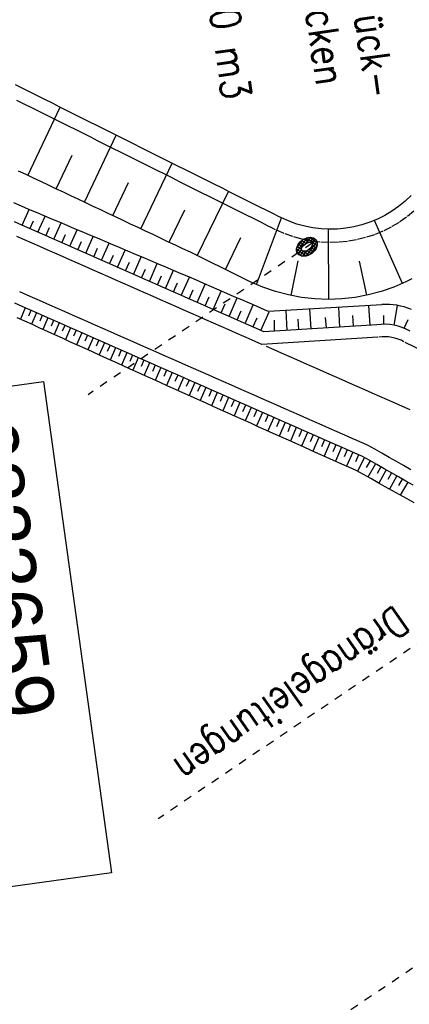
# Model space of a CAD drawing. Extents: x 446457 to 447032, y 444506 to 445688.
# Tile 75 of 83: x 446569 to 446593, y 445509 to 445569. Entities that reach past the tile are written whole.
import ezdxf

# ---------------------------------------------------------------- set-up
doc = ezdxf.new("R2010")
doc.units = 0
doc.header["$LTSCALE"] = 2
doc.header["$MEASUREMENT"] = 0
for name, pattern in [('ACAD_ISO03W100', [0.5, 0.25, -0.25]), ('AUSGEZOGEN', [0]), ('PUNKTX2', [0.5, 0.25, -0.25])]:
    doc.linetypes.add(name, pattern=pattern)
doc.layers.get('0').update_dxf_attribs({"linetype": 'AUSGEZOGEN'})
for name, color, linetype in [('BW-SCHRIFT', 250, 'AUSGEZOGEN'), ('DB-Dränagesystem_neu', 15, 'CONTINUOUS'), ('DB-RRB_41-203', 15, 'CONTINUOUS'), ('DB-vorhandene_Dränagen', 15, 'CONTINUOUS'), ('DB-Wegböschungen', 15, 'CONTINUOUS'), ('DB-Wege', 15, 'CONTINUOUS'), ('FBRTOP', 250, 'AUSGEZOGEN')]:
    doc.layers.add(name, color=color, linetype=linetype)
doc.styles.add('ROMANS', font='romans.shx', dxfattribs={"width": 0.8})
doc.styles.add('UNIR-O', font='unir_o.shx', dxfattribs={"height": 2.5})

# ---------------------------------------------------------------- blocks, each defined once
blk = doc.blocks.new('*X471')
at = {"color": 0, "linetype": 'ByBlock'}
for p, q in [((-692949, -748740), (-692678, -748469)), ((-692948, -748951), (-692725, -748728)), ((-692775, -748874), (-692943, -748706)), ((-692722, -748716), (-692885, -748553)), ((-692677, -748548), (-692785, -748440)), ((-692725, -748728), (-692609, -748611)), ((-692660, -748777), (-692722, -748716)), ((-692678, -748469), (-692647, -748437)), ((-692604, -748621), (-692677, -748548)), ((-692647, -748437), (-692576, -748366)), ((-692631, -748381), (-692639, -748374)), ((-691865, -749148), (-692631, -748381)), ((-692609, -748611), (-692393, -748396)), ((-692562, -748663), (-692604, -748621)), ((-692466, -748681), (-692253, -748468)), ((-691932, -748869), (-692410, -748390)), ((-692346, -748773), (-692136, -748563)), ((-692255, -748894), (-692039, -748678)), ((-692830, -749031), (-692954, -748908)), ((-692906, -749121), (-692838, -749053)), ((-692439, -749635), (-692873, -749200)), ((-692839, -749267), (-692616, -749043)), ((-692838, -749053), (-692661, -748876)), ((-692197, -749664), (-692830, -749031)), ((-692622, -749028), (-692775, -748874)), ((-692754, -749393), (-692541, -749180)), ((-692651, -749502), (-692442, -749293)), ((-692528, -749592), (-692307, -749371)), ((-692199, -749451), (-692276, -749374)), ((-692191, -749467), (-691865, -749141)), ((-691881, -749344), (-692188, -749037)), ((-692187, -749039), (-691959, -748810)), ((-691943, -749494), (-692164, -749273)), ((-692157, -749220), (-691899, -748962)), ((-692121, -749609), (-691889, -749377)), ((-692378, -749654), (-692191, -749467)), ((-692046, -749603), (-692199, -749451)), ((-692171, -749659), (-692121, -749609))]:
    blk.add_line(p, q, dxfattribs=at)

msp = doc.modelspace()

# ---------------------------------------------------------------- linework, layer by layer
at = {"layer": 'BW-SCHRIFT'}
msp.add_lwpolyline([(446570.578, 445546.604), (446574.693, 445516.888), (446551.84, 445513.723), (446547.725, 445543.44)], close=True, dxfattribs=at)
at = {"layer": 'DB-Dränagesystem_neu', "linetype": 'Continuous'}
for major_axis, ratio in [((0.556, 0.411), 0.718145), ((0.314, 0.232), 0.501836)]:
    msp.add_ellipse((446586.52, 445554.764), major_axis=major_axis, ratio=ratio, start_param=0, end_param=6.283185, dxfattribs=at)
at = {"layer": 'DB-RRB_41-203', "linetype": 'Continuous'}
for p, q in [((446569.325, 445564.337), (446568.878, 445564.561)), ((446569.772, 445564.114), (446569.325, 445564.337)), ((446570.219, 445563.89), (446569.772, 445564.114)), ((446570.666, 445563.666), (446570.219, 445563.89)), ((446569.628, 445559.081), (446571.595, 445563.202)), ((446571.114, 445563.443), (446570.666, 445563.666)), ((446571.561, 445563.219), (446571.114, 445563.443)), ((446572.008, 445562.996), (446571.561, 445563.219)), ((446572.455, 445562.772), (446572.008, 445562.996)), ((446572.903, 445562.548), (446572.455, 445562.772)), ((446573.35, 445562.325), (446572.903, 445562.548)), ((446573.797, 445562.101), (446573.35, 445562.325)), ((446574.244, 445561.877), (446573.797, 445562.101)), ((446573.052, 445557.462), (446574.983, 445561.508)), ((446574.691, 445561.654), (446574.244, 445561.877)), ((446575.139, 445561.43), (446574.691, 445561.654)), ((446575.586, 445561.207), (446575.139, 445561.43)), ((446576.033, 445560.983), (446575.586, 445561.207)), ((446576.48, 445560.759), (446576.033, 445560.983)), ((446576.927, 445560.536), (446576.48, 445560.759)), ((446571.34, 445558.271), (446572.315, 445560.313)), ((446577.375, 445560.312), (446576.927, 445560.536)), ((446577.822, 445560.089), (446577.375, 445560.312)), ((446576.476, 445555.843), (446578.372, 445559.814)), ((446578.269, 445559.865), (446577.822, 445560.089)), ((446578.716, 445559.641), (446578.269, 445559.865)), ((446579.164, 445559.418), (446578.716, 445559.641)), ((446569.518, 445559.133), (446569.066, 445559.347)), ((446569.97, 445558.919), (446569.518, 445559.133)), ((446579.611, 445559.194), (446579.164, 445559.418)), ((446580.058, 445558.971), (446579.611, 445559.194)), ((446580.505, 445558.747), (446580.058, 445558.971)), ((446570.422, 445558.705), (446569.97, 445558.919)), ((446570.874, 445558.492), (446570.422, 445558.705)), ((446571.326, 445558.278), (446570.874, 445558.492)), ((446574.764, 445556.652), (446575.721, 445558.657)), ((446580.952, 445558.523), (446580.505, 445558.747)), ((446581.4, 445558.3), (446580.952, 445558.523)), ((446571.779, 445558.064), (446571.326, 445558.278)), ((446572.231, 445557.85), (446571.779, 445558.064)), ((446572.683, 445557.637), (446572.231, 445557.85)), ((446579.878, 445554.226), (446581.779, 445558.11)), ((446581.847, 445558.076), (446581.4, 445558.3)), ((446582.294, 445557.853), (446581.847, 445558.076)), ((446582.741, 445557.629), (446582.294, 445557.853)), ((446592.82, 445557.86), (446592.457, 445557.517)), ((446573.135, 445557.423), (446572.683, 445557.637)), ((446573.587, 445557.209), (446573.135, 445557.423)), ((446574.039, 445556.995), (446573.587, 445557.209)), ((446583.188, 445557.405), (446582.741, 445557.629)), ((446583.636, 445557.182), (446583.188, 445557.405)), ((446584.083, 445556.958), (446583.636, 445557.182)), ((446592.07, 445557.2), (446591.66, 445556.913)), ((446592.457, 445557.517), (446592.07, 445557.2)), ((446574.491, 445556.781), (446574.039, 445556.995)), ((446574.943, 445556.568), (446574.491, 445556.781)), ((446575.396, 445556.354), (446574.943, 445556.568)), ((446578.176, 445555.04), (446579.127, 445557)), ((446584.53, 445556.735), (446584.083, 445556.958)), ((446584.753, 445556.622), (446584.53, 445556.735)), ((446584.977, 445556.511), (446584.753, 445556.622)), ((446591.231, 445556.657), (446590.784, 445556.433)), ((446591.66, 445556.913), (446591.231, 445556.657)), ((446575.848, 445556.14), (446575.396, 445556.354)), ((446576.3, 445555.926), (446575.848, 445556.14)), ((446583.464, 445552.483), (446584.985, 445556.508)), ((446585.434, 445556.308), (446584.977, 445556.511)), ((446585.905, 445556.14), (446585.434, 445556.308)), ((446586.387, 445556.006), (446585.905, 445556.14)), ((446586.877, 445555.908), (446586.387, 445556.006)), ((446589.362, 445555.966), (446588.869, 445555.881)), ((446589.847, 445556.087), (446589.362, 445555.966)), ((446590.322, 445556.243), (446589.847, 445556.087)), ((446590.784, 445556.433), (446590.322, 445556.243)), ((446592.309, 445552.549), (446590.616, 445556.36)), ((446576.752, 445555.713), (446576.3, 445555.926)), ((446577.204, 445555.499), (446576.752, 445555.713)), ((446577.656, 445555.285), (446577.204, 445555.499)), ((446587.373, 445555.846), (446586.877, 445555.908)), ((446587.872, 445555.821), (446587.373, 445555.846)), ((446587.845, 445551.583), (446587.833, 445555.822)), ((446588.372, 445555.833), (446587.872, 445555.821)), ((446588.869, 445555.881), (446588.372, 445555.833)), ((446578.108, 445555.071), (446577.656, 445555.285)), ((446578.561, 445554.858), (446578.108, 445555.071)), ((446579.013, 445554.645), (446578.561, 445554.858)), ((446581.596, 445553.381), (446582.525, 445555.327)), ((446579.465, 445554.43), (446579.013, 445554.645)), ((446579.913, 445554.209), (446579.465, 445554.43)), ((446580.361, 445553.987), (446579.913, 445554.209)), ((446580.81, 445553.766), (446580.361, 445553.987)), ((446581.259, 445553.546), (446580.81, 445553.766)), ((446585.556, 445551.819), (446585.993, 445553.907)), ((446590.144, 445551.834), (446589.692, 445553.888)), ((446581.708, 445553.326), (446581.259, 445553.546)), ((446582.157, 445553.107), (446581.708, 445553.326)), ((446582.607, 445552.888), (446582.157, 445553.107)), ((446582.848, 445552.769), (446582.607, 445552.888)), ((446583.091, 445552.652), (446582.848, 445552.769)), ((446583.462, 445552.483), (446583.091, 445552.652)), ((446583.84, 445552.328), (446583.462, 445552.483)), ((446592.512, 445552.642), (446591.771, 445552.323)), ((446592.873, 445552.822), (446592.512, 445552.642)), ((446584.609, 445552.061), (446583.84, 445552.328)), ((446585.396, 445551.852), (446584.609, 445552.061)), ((446586.196, 445551.703), (446585.396, 445551.852)), ((446590.227, 445551.852), (446589.431, 445551.703)), ((446591.008, 445552.059), (446590.227, 445551.852)), ((446591.771, 445552.323), (446591.008, 445552.059)), ((446587.004, 445551.613), (446586.196, 445551.703)), ((446587.815, 445551.583), (446587.004, 445551.613)), ((446588.626, 445551.613), (446587.815, 445551.583)), ((446589.431, 445551.703), (446588.626, 445551.613))]:
    msp.add_line(p, q, dxfattribs=at)
at = {"layer": 'DB-RRB_41-203', "linetype": 'PUNKTX2'}
for p, q in [((446569.414, 445563.398), (446568.967, 445563.622)), ((446569.861, 445563.174), (446569.414, 445563.398)), ((446570.309, 445562.951), (446569.861, 445563.174)), ((446570.756, 445562.727), (446570.309, 445562.951)), ((446571.203, 445562.504), (446570.756, 445562.727)), ((446571.65, 445562.28), (446571.203, 445562.504)), ((446572.098, 445562.056), (446571.65, 445562.28)), ((446572.545, 445561.833), (446572.098, 445562.056)), ((446572.992, 445561.609), (446572.545, 445561.833)), ((446573.439, 445561.386), (446572.992, 445561.609)), ((446573.886, 445561.162), (446573.439, 445561.386)), ((446574.334, 445560.938), (446573.886, 445561.162)), ((446574.781, 445560.715), (446574.334, 445560.938)), ((446575.228, 445560.491), (446574.781, 445560.715)), ((446575.675, 445560.268), (446575.228, 445560.491)), ((446576.122, 445560.044), (446575.675, 445560.268)), ((446576.57, 445559.82), (446576.122, 445560.044)), ((446577.017, 445559.597), (446576.57, 445559.82)), ((446577.464, 445559.373), (446577.017, 445559.597)), ((446577.911, 445559.149), (446577.464, 445559.373)), ((446578.359, 445558.926), (446577.911, 445559.149)), ((446578.806, 445558.702), (446578.359, 445558.926)), ((446579.253, 445558.479), (446578.806, 445558.702)), ((446579.7, 445558.255), (446579.253, 445558.479)), ((446580.147, 445558.031), (446579.7, 445558.255)), ((446580.595, 445557.808), (446580.147, 445558.031)), ((446581.042, 445557.584), (446580.595, 445557.808)), ((446581.489, 445557.361), (446581.042, 445557.584)), ((446581.936, 445557.137), (446581.489, 445557.361)), ((446582.383, 445556.913), (446581.936, 445557.137)), ((446582.831, 445556.69), (446582.383, 445556.913)), ((446583.278, 445556.466), (446582.831, 445556.69)), ((446592.553, 445556.563), (446592.095, 445556.242)), ((446592.985, 445556.916), (446592.553, 445556.563)), ((446583.725, 445556.243), (446583.278, 445556.466)), ((446584.172, 445556.019), (446583.725, 445556.243)), ((446584.399, 445555.905), (446584.172, 445556.019)), ((446591.616, 445555.956), (446591.116, 445555.705)), ((446592.095, 445556.242), (446591.616, 445555.956)), ((446584.626, 445555.792), (446584.399, 445555.905)), ((446585.137, 445555.566), (446584.626, 445555.792)), ((446585.663, 445555.377), (446585.137, 445555.566)), ((446586.201, 445555.228), (446585.663, 445555.377)), ((446590.599, 445555.492), (446590.069, 445555.318)), ((446591.116, 445555.705), (446590.599, 445555.492)), ((446586.749, 445555.118), (446586.201, 445555.228)), ((446587.303, 445555.049), (446586.749, 445555.118)), ((446587.861, 445555.021), (446587.303, 445555.049)), ((446588.42, 445555.034), (446587.861, 445555.021)), ((446588.976, 445555.088), (446588.42, 445555.034)), ((446589.527, 445555.183), (446588.976, 445555.088)), ((446590.069, 445555.318), (446589.527, 445555.183))]:
    msp.add_line(p, q, dxfattribs=at)
at = {"layer": 'DB-vorhandene_Dränagen', "linetype": 'ACAD_ISO03W100'}
for p, q in [((446586.843, 445554.983), (446573.271, 445545.814)), ((446601.887, 445536.615), (446577.518, 445520.153)), ((446608.656, 445521.753), (446574.023, 445498.358))]:
    msp.add_line(p, q, dxfattribs=at)
at = {"layer": 'DB-Wegböschungen', "linetype": 'Continuous'}
for p, q in [((446569.235, 445557.221), (446568.774, 445557.416)), ((446569.696, 445557.027), (446569.235, 445557.221)), ((446569.277, 445556.07), (446569.699, 445557.025)), ((446570.157, 445556.832), (446569.696, 445557.027)), ((446570.617, 445556.638), (446570.157, 445556.832)), ((446570.24, 445555.645), (446570.67, 445556.615)), ((446571.078, 445556.443), (446570.617, 445556.638)), ((446569.275, 445556.071), (446568.817, 445556.272)), ((446569.732, 445555.869), (446569.275, 445556.071)), ((446569.759, 445555.857), (446569.972, 445556.339)), ((446571.539, 445556.248), (446571.078, 445556.443)), ((446571.204, 445555.22), (446571.64, 445556.206)), ((446571.999, 445556.054), (446571.539, 445556.248)), ((446572.46, 445555.859), (446571.999, 445556.054)), ((446570.19, 445555.667), (446569.732, 445555.869)), ((446570.647, 445555.466), (446570.19, 445555.667)), ((446571.105, 445555.264), (446570.647, 445555.466)), ((446570.722, 445555.433), (446570.939, 445555.922)), ((446571.686, 445555.008), (446571.906, 445555.504)), ((446572.168, 445554.795), (446572.611, 445555.796)), ((446572.921, 445555.665), (446572.46, 445555.859)), ((446573.381, 445555.47), (446572.921, 445555.665)), ((446573.132, 445554.371), (446573.581, 445555.386)), ((446573.842, 445555.276), (446573.381, 445555.47)), ((446571.562, 445555.062), (446571.105, 445555.264)), ((446572.02, 445554.861), (446571.562, 445555.062)), ((446572.477, 445554.659), (446572.02, 445554.861)), ((446572.65, 445554.583), (446572.873, 445555.087)), ((446574.303, 445555.081), (446573.842, 445555.276)), ((446574.096, 445553.946), (446574.552, 445554.976)), ((446574.763, 445554.887), (446574.303, 445555.081)), ((446575.224, 445554.692), (446574.763, 445554.887)), ((446572.935, 445554.458), (446572.477, 445554.659)), ((446573.392, 445554.256), (446572.935, 445554.458)), ((446573.85, 445554.054), (446573.392, 445554.256)), ((446573.614, 445554.158), (446573.84, 445554.67)), ((446574.578, 445553.733), (446574.808, 445554.252)), ((446575.06, 445553.521), (446575.522, 445554.566)), ((446575.685, 445554.498), (446575.224, 445554.692)), ((446576.145, 445554.303), (446575.685, 445554.498)), ((446576.606, 445554.109), (446576.145, 445554.303)), ((446574.307, 445553.853), (446573.85, 445554.054)), ((446574.765, 445553.651), (446574.307, 445553.853)), ((446575.222, 445553.449), (446574.765, 445553.651)), ((446575.542, 445553.308), (446575.775, 445553.835)), ((446576.024, 445553.096), (446576.493, 445554.156)), ((446577.067, 445553.914), (446576.606, 445554.109)), ((446576.988, 445552.671), (446577.464, 445553.747)), ((446577.527, 445553.72), (446577.067, 445553.914)), ((446577.988, 445553.526), (446577.527, 445553.72)), ((446575.68, 445553.248), (446575.222, 445553.449)), ((446576.138, 445553.046), (446575.68, 445553.248)), ((446576.595, 445552.844), (446576.138, 445553.046)), ((446576.506, 445552.884), (446576.742, 445553.418)), ((446577.47, 445552.459), (446577.709, 445553)), ((446577.952, 445552.246), (446578.435, 445553.339)), ((446578.45, 445553.333), (446577.988, 445553.526)), ((446578.91, 445553.137), (446578.45, 445553.333)), ((446579.369, 445552.939), (446578.91, 445553.137)), ((446577.053, 445552.643), (446576.595, 445552.844)), ((446577.51, 445552.441), (446577.053, 445552.643)), ((446577.968, 445552.239), (446577.51, 445552.441)), ((446578.434, 445552.034), (446578.677, 445552.583)), ((446578.915, 445551.822), (446579.403, 445552.924)), ((446579.828, 445552.74), (446579.369, 445552.939)), ((446580.286, 445552.541), (446579.828, 445552.74)), ((446579.879, 445551.397), (446580.37, 445552.505)), ((446580.745, 445552.342), (446580.286, 445552.541)), ((446578.425, 445552.038), (446577.968, 445552.239)), ((446578.883, 445551.836), (446578.425, 445552.038)), ((446579.34, 445551.634), (446578.883, 445551.836)), ((446579.397, 445551.609), (446579.642, 445552.162)), ((446581.204, 445552.143), (446580.745, 445552.342)), ((446580.843, 445550.972), (446581.336, 445552.086)), ((446581.662, 445551.944), (446581.204, 445552.143)), ((446582.121, 445551.745), (446581.662, 445551.944)), ((446569.29, 445551.146), (446568.832, 445551.348)), ((446579.798, 445551.433), (446579.34, 445551.634)), ((446580.255, 445551.231), (446579.798, 445551.433)), ((446580.713, 445551.029), (446580.255, 445551.231)), ((446580.361, 445551.184), (446580.607, 445551.74)), ((446581.325, 445550.76), (446581.572, 445551.318)), ((446581.807, 445550.547), (446582.302, 445551.667)), ((446582.58, 445551.546), (446582.121, 445551.745)), ((446583.039, 445551.347), (446582.58, 445551.546)), ((446582.771, 445550.122), (446583.269, 445551.247)), ((446583.497, 445551.148), (446583.039, 445551.347)), ((446591.061, 445551.261), (446584.185, 445550.85)), ((446590.338, 445550.013), (446590.266, 445551.213)), ((446591.792, 445550.022), (446592.007, 445551.217)), ((446569.476, 445551.064), (446569.179, 445550.384)), ((446569.747, 445550.945), (446569.29, 445551.146)), ((446569.817, 445550.914), (446569.668, 445550.572)), ((446570.205, 445550.743), (446569.747, 445550.945)), ((446570.159, 445550.763), (446569.859, 445550.075)), ((446570.662, 445550.541), (446570.205, 445550.743)), ((446570.501, 445550.613), (446570.35, 445550.267)), ((446581.17, 445550.828), (446580.713, 445551.029)), ((446581.628, 445550.626), (446581.17, 445550.828)), ((446582.085, 445550.424), (446581.628, 445550.626)), ((446582.289, 445550.335), (446582.537, 445550.896)), ((446583.956, 445550.949), (446583.497, 445551.148)), ((446583.735, 445549.697), (446584.235, 445550.828)), ((446584.185, 445550.85), (446583.956, 445550.949)), ((446585.331, 445549.705), (446585.259, 445550.914)), ((446586.765, 445549.793), (446586.692, 445551)), ((446588.517, 445549.901), (446588.445, 445551.104)), ((446589.332, 445549.951), (446589.297, 445550.616)), ((446591.179, 445550.074), (446591.178, 445550.616)), ((446569.447, 445550.263), (446568.991, 445550.47)), ((446569.902, 445550.056), (446569.447, 445550.263)), ((446570.357, 445549.849), (446569.902, 445550.056)), ((446570.842, 445550.462), (446570.539, 445549.766)), ((446571.12, 445550.34), (446570.662, 445550.541)), ((446571.184, 445550.311), (446571.031, 445549.961)), ((446571.577, 445550.138), (446571.12, 445550.34)), ((446571.526, 445550.161), (446571.219, 445549.457)), ((446572.035, 445549.936), (446571.577, 445550.138)), ((446571.867, 445550.01), (446571.713, 445549.656)), ((446582.543, 445550.223), (446582.085, 445550.424)), ((446583.001, 445550.021), (446582.543, 445550.223)), ((446583.458, 445549.819), (446583.001, 445550.021)), ((446583.253, 445549.91), (446583.503, 445550.474)), ((446590.757, 445550.038), (446583.916, 445549.618)), ((446584.562, 445549.658), (446584.563, 445550.325)), ((446586.026, 445549.748), (446585.989, 445550.389)), ((446587.705, 445549.851), (446587.643, 445550.487)), ((446592.41, 445549.838), (446592.637, 445550.357)), ((446570.812, 445549.641), (446570.357, 445549.849)), ((446571.267, 445549.435), (446570.812, 445549.641)), ((446571.723, 445549.228), (446571.267, 445549.435)), ((446572.209, 445549.86), (446571.899, 445549.147)), ((446572.493, 445549.735), (446572.035, 445549.936)), ((446572.551, 445549.709), (446572.395, 445549.351)), ((446572.95, 445549.533), (446572.493, 445549.735)), ((446572.892, 445549.559), (446572.579, 445548.838)), ((446573.408, 445549.332), (446572.95, 445549.533)), ((446573.234, 445549.408), (446573.076, 445549.046)), ((446583.916, 445549.618), (446583.458, 445549.819)), ((446572.178, 445549.021), (446571.723, 445549.228)), ((446572.633, 445548.814), (446572.178, 445549.021)), ((446573.088, 445548.607), (446572.633, 445548.814)), ((446573.576, 445549.257), (446573.258, 445548.529)), ((446573.865, 445549.13), (446573.408, 445549.332)), ((446573.917, 445549.107), (446573.758, 445548.741)), ((446574.323, 445548.928), (446573.865, 445549.13)), ((446574.259, 445548.956), (446573.938, 445548.22)), ((446574.78, 445548.726), (446574.323, 445548.928)), ((446574.601, 445548.806), (446574.439, 445548.436)), ((446573.543, 445548.4), (446573.088, 445548.607)), ((446573.998, 445548.193), (446573.543, 445548.4)), ((446574.942, 445548.655), (446574.618, 445547.911)), ((446575.238, 445548.525), (446574.78, 445548.726)), ((446575.284, 445548.504), (446575.121, 445548.13)), ((446575.695, 445548.323), (446575.238, 445548.525)), ((446575.626, 445548.354), (446575.298, 445547.603)), ((446576.153, 445548.122), (446575.695, 445548.323)), ((446575.967, 445548.203), (446575.803, 445547.826)), ((446574.454, 445547.986), (446573.998, 445548.193)), ((446574.909, 445547.779), (446574.454, 445547.986)), ((446575.364, 445547.573), (446574.909, 445547.779)), ((446576.309, 445548.053), (446575.979, 445547.296)), ((446576.61, 445547.92), (446576.153, 445548.122)), ((446576.651, 445547.902), (446576.485, 445547.522)), ((446577.068, 445547.718), (446576.61, 445547.92)), ((446576.993, 445547.751), (446576.66, 445546.989)), ((446577.525, 445547.517), (446577.068, 445547.718)), ((446575.82, 445547.367), (446575.364, 445547.573)), ((446576.276, 445547.162), (446575.82, 445547.367)), ((446576.732, 445546.957), (446576.276, 445547.162)), ((446577.334, 445547.601), (446577.167, 445547.218)), ((446577.676, 445547.45), (446577.341, 445546.682)), ((446577.983, 445547.315), (446577.525, 445547.517)), ((446578.018, 445547.3), (446577.85, 445546.914)), ((446578.44, 445547.113), (446577.983, 445547.315)), ((446578.359, 445547.149), (446578.022, 445546.376)), ((446578.898, 445546.912), (446578.44, 445547.113)), ((446577.188, 445546.751), (446576.732, 445546.957)), ((446577.644, 445546.546), (446577.188, 445546.751)), ((446578.1, 445546.34), (446577.644, 445546.546)), ((446578.701, 445546.999), (446578.532, 445546.61)), ((446579.043, 445546.848), (446578.703, 445546.069)), ((446579.356, 445546.71), (446578.898, 445546.912)), ((446579.384, 445546.697), (446579.214, 445546.306)), ((446579.813, 445546.508), (446579.356, 445546.71)), ((446579.726, 445546.547), (446579.384, 445545.762)), ((446580.271, 445546.307), (446579.813, 445546.508)), ((446578.556, 445546.135), (446578.1, 445546.34)), ((446579.012, 445545.93), (446578.556, 445546.135)), ((446579.468, 445545.724), (446579.012, 445545.93)), ((446580.068, 445546.396), (446579.896, 445546.002)), ((446580.409, 445546.246), (446580.065, 445545.455)), ((446580.728, 445546.105), (446580.271, 445546.307)), ((446580.751, 445546.095), (446580.578, 445545.698)), ((446581.186, 445545.903), (446580.728, 445546.105)), ((446581.093, 445545.944), (446580.746, 445545.148)), ((446581.643, 445545.702), (446581.186, 445545.903)), ((446579.923, 445545.519), (446579.468, 445545.724)), ((446580.379, 445545.314), (446579.923, 445545.519)), ((446580.835, 445545.108), (446580.379, 445545.314)), ((446581.434, 445545.794), (446581.26, 445545.394)), ((446581.776, 445545.643), (446581.427, 445544.842)), ((446582.101, 445545.5), (446581.643, 445545.702)), ((446582.118, 445545.493), (446581.942, 445545.09)), ((446582.558, 445545.298), (446582.101, 445545.5)), ((446582.459, 445545.342), (446582.108, 445544.535)), ((446583.016, 445545.097), (446582.558, 445545.298)), ((446581.291, 445544.903), (446580.835, 445545.108)), ((446581.747, 445544.697), (446581.291, 445544.903)), ((446582.203, 445544.493), (446581.747, 445544.697)), ((446582.801, 445545.191), (446582.625, 445544.787)), ((446583.143, 445545.041), (446582.789, 445544.23)), ((446583.473, 445544.895), (446583.016, 445545.097)), ((446583.484, 445544.89), (446583.307, 445544.484)), ((446583.826, 445544.74), (446583.471, 445543.925)), ((446583.931, 445544.693), (446583.473, 445544.895)), ((446584.388, 445544.492), (446583.931, 445544.693)), ((446582.659, 445544.288), (446582.203, 445544.493)), ((446583.116, 445544.084), (446582.659, 445544.288)), ((446583.572, 445543.88), (446583.116, 445544.084)), ((446584.168, 445544.589), (446583.99, 445544.181)), ((446584.509, 445544.438), (446584.153, 445543.62)), ((446584.846, 445544.29), (446584.388, 445544.492)), ((446584.851, 445544.288), (446584.672, 445543.878)), ((446585.193, 445544.137), (446584.834, 445543.315)), ((446585.303, 445544.089), (446584.846, 445544.29)), ((446585.761, 445543.887), (446585.303, 445544.089)), ((446584.029, 445543.675), (446583.572, 445543.88)), ((446584.485, 445543.471), (446584.029, 445543.675)), ((446584.941, 445543.267), (446584.485, 445543.471)), ((446585.534, 445543.987), (446585.355, 445543.574)), ((446585.876, 445543.836), (446585.516, 445543.009)), ((446586.219, 445543.685), (446585.761, 445543.887)), ((446586.218, 445543.686), (446586.037, 445543.271)), ((446586.559, 445543.535), (446586.197, 445542.703)), ((446586.676, 445543.484), (446586.219, 445543.685)), ((446587.134, 445543.282), (446586.676, 445543.484)), ((446585.398, 445543.062), (446584.941, 445543.267)), ((446585.854, 445542.858), (446585.398, 445543.062)), ((446586.31, 445542.653), (446585.854, 445542.858)), ((446586.901, 445543.384), (446586.719, 445542.968)), ((446587.243, 445543.234), (446586.878, 445542.398)), ((446587.591, 445543.08), (446587.134, 445543.282)), ((446587.584, 445543.083), (446587.402, 445542.664)), ((446587.926, 445542.933), (446587.56, 445542.092)), ((446588.049, 445542.879), (446587.591, 445543.08)), ((446588.506, 445542.677), (446588.049, 445542.879)), ((446586.766, 445542.448), (446586.31, 445542.653)), ((446587.222, 445542.243), (446586.766, 445542.448)), ((446588.268, 445542.782), (446588.084, 445542.361)), ((446588.611, 445542.631), (446588.24, 445541.787)), ((446588.964, 445542.475), (446588.506, 445542.677)), ((446588.952, 445542.48), (446588.766, 445542.057)), ((446589.294, 445542.329), (446588.921, 445541.481)), ((446589.192, 445542.374), (446588.964, 445542.475)), ((446589.421, 445542.274), (446589.192, 445542.374)), ((446589.652, 445542.176), (446589.421, 445542.274)), ((446587.679, 445542.039), (446587.222, 445542.243)), ((446588.135, 445541.834), (446587.679, 445542.039)), ((446588.591, 445541.629), (446588.135, 445541.834)), ((446589.648, 445542.177), (446589.45, 445541.757)), ((446589.998, 445542.01), (446589.574, 445541.184)), ((446589.879, 445542.072), (446589.652, 445542.176)), ((446590.1, 445541.954), (446589.879, 445542.072)), ((446590.318, 445541.829), (446590.1, 445541.954)), ((446590.337, 445541.818), (446590.112, 445541.414)), ((446590.756, 445541.582), (446590.318, 445541.829)), ((446588.819, 445541.526), (446588.591, 445541.629)), ((446589.047, 445541.425), (446588.819, 445541.526)), ((446589.277, 445541.325), (446589.047, 445541.425)), ((446589.503, 445541.22), (446589.277, 445541.325)), ((446589.725, 445541.102), (446589.503, 445541.22)), ((446589.943, 445540.979), (446589.725, 445541.102)), ((446590.664, 445541.633), (446590.21, 445540.83)), ((446591.193, 445541.334), (446590.756, 445541.582)), ((446590.99, 445541.449), (446590.763, 445541.049)), ((446591.315, 445541.265), (446590.864, 445540.468)), ((446591.63, 445541.087), (446591.193, 445541.334)), ((446591.64, 445541.082), (446591.415, 445540.684)), ((446592.068, 445540.84), (446591.63, 445541.087)), ((446590.382, 445540.735), (446589.943, 445540.979)), ((446590.821, 445540.491), (446590.382, 445540.735)), ((446591.26, 445540.248), (446590.821, 445540.491)), ((446591.965, 445540.898), (446591.517, 445540.106)), ((446592.29, 445540.714), (446592.066, 445540.319)), ((446592.505, 445540.592), (446592.068, 445540.84)), ((446592.615, 445540.53), (446592.17, 445539.743)), ((446592.942, 445540.345), (446592.505, 445540.592)), ((446591.7, 445540.004), (446591.26, 445540.248)), ((446592.139, 445539.761), (446591.7, 445540.004)), ((446592.578, 445539.517), (446592.139, 445539.761)), ((446593.017, 445539.274), (446592.578, 445539.517))]:
    msp.add_line(p, q, dxfattribs=at)
for centre, major_axis, start_param, end_param in [((446591.371, 445547.68), (2.542, 2.542), 0.365141, 0.871583), ((446591.225, 445546.978), (2.189, 2.189), 0.26539, 0.93711)]:
    msp.add_ellipse(centre, major_axis=major_axis, ratio=1, start_param=start_param, end_param=end_param, dxfattribs=at)
at = {"layer": 'DB-Wege', "linetype": 'Continuous'}
for p, q in [((446569.43, 445555.183), (446568.972, 445555.384)), ((446569.887, 445554.981), (446569.43, 445555.183)), ((446570.345, 445554.779), (446569.887, 445554.981)), ((446570.802, 445554.578), (446570.345, 445554.779)), ((446571.26, 445554.376), (446570.802, 445554.578)), ((446571.717, 445554.175), (446571.26, 445554.376)), ((446572.175, 445553.973), (446571.717, 445554.175)), ((446572.632, 445553.771), (446572.175, 445553.973)), ((446573.09, 445553.57), (446572.632, 445553.771)), ((446573.547, 445553.368), (446573.09, 445553.57)), ((446574.005, 445553.166), (446573.547, 445553.368)), ((446574.462, 445552.965), (446574.005, 445553.166)), ((446574.92, 445552.763), (446574.462, 445552.965)), ((446575.378, 445552.561), (446574.92, 445552.763)), ((446575.835, 445552.36), (446575.378, 445552.561)), ((446569.592, 445551.833), (446569.135, 445552.034)), ((446570.05, 445551.631), (446569.592, 445551.833)), ((446576.293, 445552.158), (446575.835, 445552.36)), ((446576.75, 445551.956), (446576.293, 445552.158)), ((446577.208, 445551.755), (446576.75, 445551.956)), ((446570.507, 445551.429), (446570.05, 445551.631)), ((446570.965, 445551.228), (446570.507, 445551.429)), ((446571.422, 445551.026), (446570.965, 445551.228)), ((446577.665, 445551.553), (446577.208, 445551.755)), ((446578.123, 445551.351), (446577.665, 445551.553)), ((446578.58, 445551.15), (446578.123, 445551.351)), ((446571.88, 445550.824), (446571.422, 445551.026)), ((446572.337, 445550.623), (446571.88, 445550.824)), ((446572.795, 445550.421), (446572.337, 445550.623)), ((446579.038, 445550.948), (446578.58, 445551.15)), ((446579.495, 445550.746), (446579.038, 445550.948)), ((446579.953, 445550.545), (446579.495, 445550.746)), ((446573.253, 445550.219), (446572.795, 445550.421)), ((446573.71, 445550.018), (446573.253, 445550.219)), ((446574.168, 445549.816), (446573.71, 445550.018)), ((446580.41, 445550.343), (446579.953, 445550.545)), ((446580.868, 445550.142), (446580.41, 445550.343)), ((446581.325, 445549.94), (446580.868, 445550.142)), ((446574.625, 445549.614), (446574.168, 445549.816)), ((446575.083, 445549.413), (446574.625, 445549.614)), ((446575.54, 445549.211), (446575.083, 445549.413)), ((446581.783, 445549.738), (446581.325, 445549.94)), ((446582.241, 445549.537), (446581.783, 445549.738)), ((446582.698, 445549.335), (446582.241, 445549.537)), ((446575.998, 445549.01), (446575.54, 445549.211)), ((446576.455, 445548.808), (446575.998, 445549.01)), ((446576.913, 445548.606), (446576.455, 445548.808)), ((446583.156, 445549.133), (446582.698, 445549.335)), ((446583.613, 445548.932), (446583.156, 445549.133)), ((446583.78, 445548.858), (446583.613, 445548.932)), ((446590.803, 445549.29), (446583.78, 445548.858)), ((446592.438, 445548.989), (446610.444, 445540.317)), ((446577.37, 445548.405), (446576.913, 445548.606)), ((446577.828, 445548.203), (446577.37, 445548.405)), ((446578.285, 445548.001), (446577.828, 445548.203)), ((446578.743, 445547.8), (446578.285, 445548.001)), ((446579.2, 445547.598), (446578.743, 445547.8)), ((446579.658, 445547.396), (446579.2, 445547.598)), ((446580.116, 445547.195), (446579.658, 445547.396)), ((446580.573, 445546.993), (446580.116, 445547.195)), ((446581.031, 445546.791), (446580.573, 445546.993)), ((446581.488, 445546.59), (446581.031, 445546.791)), ((446581.946, 445546.388), (446581.488, 445546.59)), ((446582.403, 445546.186), (446581.946, 445546.388)), ((446582.861, 445545.985), (446582.403, 445546.186)), ((446583.318, 445545.783), (446582.861, 445545.985)), ((446583.776, 445545.581), (446583.318, 445545.783)), ((446584.233, 445545.38), (446583.776, 445545.581)), ((446584.691, 445545.178), (446584.233, 445545.38)), ((446585.148, 445544.976), (446584.691, 445545.178)), ((446585.606, 445544.775), (446585.148, 445544.976)), ((446586.063, 445544.573), (446585.606, 445544.775)), ((446586.521, 445544.371), (446586.063, 445544.573)), ((446586.979, 445544.17), (446586.521, 445544.371)), ((446587.436, 445543.968), (446586.979, 445544.17)), ((446587.894, 445543.767), (446587.436, 445543.968)), ((446588.351, 445543.565), (446587.894, 445543.767)), ((446588.809, 445543.363), (446588.351, 445543.565)), ((446589.266, 445543.162), (446588.809, 445543.363)), ((446589.495, 445543.06), (446589.266, 445543.162)), ((446589.724, 445542.96), (446589.495, 445543.06)), ((446589.954, 445542.862), (446589.724, 445542.96)), ((446590.181, 445542.758), (446589.954, 445542.862)), ((446590.403, 445542.64), (446590.181, 445542.758)), ((446590.621, 445542.515), (446590.403, 445542.64)), ((446591.058, 445542.268), (446590.621, 445542.515)), ((446591.495, 445542.021), (446591.058, 445542.268)), ((446591.933, 445541.773), (446591.495, 445542.021)), ((446592.37, 445541.526), (446591.933, 445541.773)), ((446592.807, 445541.278), (446592.37, 445541.526))]:
    msp.add_line(p, q, dxfattribs=at)
at = {"layer": 'DB-Wege', "linetype": 'PUNKTX2'}
for p, q in [((446584.528, 445548.528), (446583.78, 445548.858)), ((446584.986, 445548.327), (446584.528, 445548.528)), ((446585.443, 445548.125), (446584.986, 445548.327)), ((446585.901, 445547.923), (446585.443, 445548.125)), ((446586.358, 445547.722), (446585.901, 445547.923)), ((446586.816, 445547.52), (446586.358, 445547.722)), ((446587.273, 445547.318), (446586.816, 445547.52)), ((446587.731, 445547.117), (446587.273, 445547.318)), ((446588.188, 445546.915), (446587.731, 445547.117)), ((446588.646, 445546.713), (446588.188, 445546.915)), ((446589.104, 445546.512), (446588.646, 445546.713)), ((446589.561, 445546.31), (446589.104, 445546.512)), ((446590.019, 445546.108), (446589.561, 445546.31)), ((446590.476, 445545.907), (446590.019, 445546.108)), ((446590.934, 445545.705), (446590.476, 445545.907)), ((446591.391, 445545.503), (446590.934, 445545.705)), ((446591.849, 445545.302), (446591.391, 445545.503)), ((446592.306, 445545.1), (446591.849, 445545.302)), ((446592.764, 445544.899), (446592.306, 445545.1))]:
    msp.add_line(p, q, dxfattribs=at)
at = {"layer": 'DB-Wege', "linetype": 'Continuous'}
msp.add_ellipse((446591.225, 445546.978), major_axis=(1.659, 1.659), ratio=1, start_param=0.26539, end_param=0.93711, dxfattribs=at)
at = {"layer": 'FBRTOP', "const_width": 0.5}
msp.add_lwpolyline([(446685.671, 445499.677, 0.000084), (446690.294, 445466.915, 0.000171), (446692.589, 445450.715), (446699.698, 445400.648, -0.000017), (446702.648, 445379.847, -0.000012), (446706.64, 445351.684, -0.000142), (446710.164, 445326.769, 0.000095), (446713.688, 445301.853, 0.000489), (446717.262, 445276.798, -0.000535), (446720.835, 445251.744, -0.000318), (446724.222, 445227.7, 0.000352), (446727.61, 445203.657, 0.000005), (446731.551, 445175.831, 0.000006), (446734.439, 445155.439, 0.000005), (446738.345, 445127.869, 0.000006), (446741.348, 445106.672, 0.000262), (446744.905, 445081.667, -0.000165), (446748.461, 445056.663, -0.000317)], format="xyb", dxfattribs=at)

# ---------------------------------------------------------------- block references
at = {"layer": 'DB-Dränagesystem_neu', "linetype": 'Continuous', "xscale": 0.0009999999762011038, "yscale": 0.000999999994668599, "zscale": 0.001, "rotation": 278.0111944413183}
msp.add_blockref('*X471', (447424.727, 444973.499), dxfattribs=at)

# ---------------------------------------------------------------- texts
at = {"layer": 'BW-SCHRIFT', "style": 'UNIR-O'}
msp.add_text('6833659', height=3.5, rotation=277.88459, dxfattribs=at).set_placement((446565.392, 445544.103))
at = {"layer": 'DB-RRB_41-203', "linetype": 'Continuous', "style": 'ROMANS', "oblique": 360, "width": 0.8337}
for s, p in [('haltebecken', (446585.431, 445576.234)), (' Regenrück-', (446588.282, 445576.635)), (' V=450 m3', (446579.727, 445575.431))]:
    msp.add_text(s, height=1.8, rotation=278.01119, dxfattribs=at).set_placement(p)
at = {"layer": 'DB-vorhandene_Dränagen', "linetype": 'Continuous', "style": 'ROMANS', "oblique": 360, "width": 0.8}
msp.add_text('Dränageleitungen', height=1.8, rotation=215.01119, dxfattribs=at).set_placement((446591.841, 445533.115))

doc.saveas('drawing.dxf')
